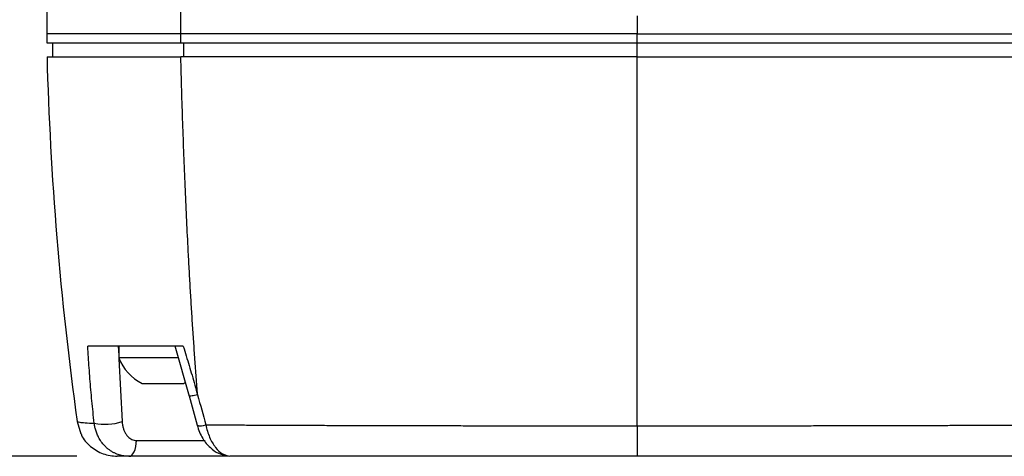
# Model space of a CAD drawing. Header units: millimetres. Extents: x 0 to 768, y 0 to 594.
# Tile 3 of 145: x 90 to 175, y 125 to 163. Entities that reach past the tile are written whole.
import ezdxf

# ---------------------------------------------------------------- set-up
doc = ezdxf.new("R2010")
doc.units = ezdxf.units.MM
doc.header["$LTSCALE"] = 2.75
doc.layers.add('DIMENSIONS', color=140, linetype='Continuous', lineweight=25)
doc.styles.add('SLDTEXTSTYLE0', font='TXT', dxfattribs={"width": 0.7})
doc.dimstyles.new('SLDDIMSTYLE0', dxfattribs={"dimtxt": 5.934521, "dimasz": 9.0805, "dimexe": 0, "dimexo": 0.0625, "dimgap": 1.48363, "dimtad": 0, "dimtih": 1, "dimtoh": 1, "dimdec": 1, "dimrnd": 1e-09, "dimzin": 4, "dimdsep": 46, "dimtxsty": 'SLDTEXTSTYLE0', "dimsah": 1, "dimcen": 0.09, "dimadec": 0, "dimazin": 1, "dimtfac": 1, "dimtdec": 1, "dimtofl": 0, "dimtmove": 0, "dimatfit": 3, "dimfxl": 0, "dimfrac": 2, "dimtolj": 1, "dimtzin": 12, "dimarcsym": 0})

# ---------------------------------------------------------------- blocks, each defined once
blk = doc.blocks.new('_D')
at = {"layer": 'DIMENSIONS'}
for p, q in [((89.955, 220.195), (53.376, 220.195)), ((62.107, 220.195), (62.107, 172.615)), ((53.289, 161.854), (51.297, 161.854)), ((51.297, 161.854), (51.297, 152.422)), ((70.924, 161.854), (72.917, 161.854)), ((72.917, 161.854), (72.917, 152.422)), ((51.297, 152.422), (53.289, 152.422)), ((72.917, 152.422), (70.924, 152.422)), ((62.107, 125.195), (62.107, 151.094)), ((94.859, 125.195), (53.376, 125.195))]:
    blk.add_line(p, q, dxfattribs=at)
for points in [[(62.107, 220.195), (60.71, 211.114), (63.504, 211.114)], [(62.107, 125.195), (63.504, 134.275), (60.71, 134.275)]]:
    blk.add_solid(points, dxfattribs=at)
at = {"layer": 'DIMENSIONS', "char_height": 5.8208, "attachment_point": 1, "style": 'SLDTEXTSTYLE0'}
for s, insert in [('95.0', (53.289, 170.686)), ('3.74', (53.289, 159.926))]:
    blk.add_mtext(s, dxfattribs=dict(at, insert=insert))
blk = doc.blocks.new('_D_2')
at = {"layer": 'DIMENSIONS'}
for p, q in [((92.569, 277.195), (29.192, 277.195)), ((37.923, 277.195), (37.923, 208.696)), ((29.105, 197.936), (27.113, 197.936)), ((27.113, 197.936), (27.113, 188.504)), ((46.74, 197.936), (48.733, 197.936)), ((48.733, 197.936), (48.733, 188.504)), ((27.113, 188.504), (29.105, 188.504)), ((48.733, 188.504), (46.74, 188.504)), ((37.923, 125.195), (37.923, 187.175)), ((94.859, 125.195), (29.192, 125.195))]:
    blk.add_line(p, q, dxfattribs=at)
for points in [[(37.923, 277.195), (36.526, 268.114), (39.32, 268.114)], [(37.923, 125.195), (39.32, 134.275), (36.526, 134.275)]]:
    blk.add_solid(points, dxfattribs=at)
at = {"layer": 'DIMENSIONS', "char_height": 5.8208, "attachment_point": 1, "style": 'SLDTEXTSTYLE0'}
for s, insert in [('152.0', (26.637, 206.768)), ('5.98', (29.105, 196.007))]:
    blk.add_mtext(s, dxfattribs=dict(at, insert=insert))

msp = doc.modelspace()

# ---------------------------------------------------------------- linework, layer by layer
for p, q in [((92.282, 160.895), (92.282, 161.695)), ((103.842, 160.895), (103.842, 161.695)), ((143.282, 160.895), (143.282, 161.695)), ((92.782, 159.695), (92.782, 160.895)), ((104.104, 159.695), (104.104, 160.895)), ((143.282, 159.695), (143.282, 160.895)), ((98.443, 134.695), (98.482, 133.943)), ((98.482, 134.695), (98.482, 133.695)), ((103.334, 134.727), (104.578, 130.389)), ((103.657, 133.695), (98.482, 133.695)), ((98.499, 133.605), (98.775, 128.197)), ((100.501, 131.495), (102.282, 131.495)), ((102.282, 131.495), (104.063, 131.495)), ((104.063, 131.495), (104.25, 131.592)), ((104.566, 130.431), (105.247, 127.875)), ((94.885, 128.214), (94.901, 128.203)), ((94.89, 128.208), (95.215, 127.142)), ((143.282, 127.83), (143.282, 125.195)), ((100.013, 126.564), (105.935, 126.564)), ((107.977, 125.195), (99.363, 125.195)), ((107.738, 125.303), (108.068, 125.195))]:
    msp.add_line(p, q)
at = {"flags": 128}
msp.add_lwpolyline([(99.363, 125.195), (99.483, 125.221), (99.599, 125.297), (99.707, 125.421), (99.804, 125.589), (99.885, 125.795), (99.948, 126.031), (99.991, 126.291), (100.013, 126.564)], dxfattribs=at)
for centre, radius, start, end in [((102.282, 135.156), 4.071, 201.0267, 244.05313), ((97.297, 132.644), 4.686, 258.50101, 288.38084), ((105.56, 128.929), 1.099, 253.43729, 293.09263)]:
    msp.add_arc(centre, radius, start, end)
for points in [[(92.282, 161.695), (92.354, 178.149), (92.42, 193.469), (92.495, 210.595)], [(143.282, 163.237), (143.282, 162.724), (143.282, 162.21), (143.282, 161.695)], [(143.282, 161.695), (129.865, 161.695), (115.796, 161.695), (103.842, 161.695)], [(143.282, 161.695), (156.698, 161.695), (170.766, 161.695), (182.721, 161.695)], [(143.282, 160.895), (129.865, 160.895), (115.796, 160.895), (103.842, 160.895)], [(143.282, 159.695), (129.865, 159.695), (115.796, 159.695), (103.842, 159.695)], [(143.282, 127.83), (143.282, 138.53), (143.282, 148.833), (143.282, 159.695)], [(143.282, 159.695), (156.699, 159.695), (170.767, 159.695), (182.722, 159.695)], [(105.293, 130.497), (105.532, 129.638), (105.765, 128.778), (105.991, 127.918)]]:
    msp.add_open_spline(points, degree=3)
for points, knots in [([(103.842, 161.695), (103.872, 166.188), (103.902, 170.478), (103.976, 178.808), (104.02, 182.849), (104.138, 190.819), (104.213, 194.749), (104.423, 202.627), (104.558, 206.575), (104.741, 210.595)], [0, 0, 0, 0, 0.25, 0.25, 0.5, 0.5, 0.75, 0.75, 1, 1, 1, 1]), ([(103.842, 161.695), (103.001, 161.695), (102.17, 161.695), (100.539, 161.695), (99.741, 161.695), (98.212, 161.695), (97.481, 161.695), (96.133, 161.695), (95.516, 161.695), (94.434, 161.695), (93.971, 161.695), (93.219, 161.695), (92.932, 161.695), (92.525, 161.695), (92.407, 161.695), (92.285, 161.695), (92.282, 161.695), (92.282, 161.695)], [0, 0, 0, 0, 0.125, 0.125, 0.25, 0.25, 0.375, 0.375, 0.5, 0.5, 0.625, 0.625, 0.75, 0.75, 0.875, 0.875, 1, 1, 1, 1]), ([(103.842, 160.895), (103.001, 160.895), (102.17, 160.895), (100.539, 160.895), (99.741, 160.895), (98.212, 160.895), (97.481, 160.895), (96.133, 160.895), (95.516, 160.895), (94.434, 160.895), (93.971, 160.895), (93.219, 160.895), (92.932, 160.895), (92.525, 160.895), (92.407, 160.895), (92.285, 160.895), (92.282, 160.895), (92.282, 160.895)], [0, 0, 0, 0, 0.125, 0.125, 0.25, 0.25, 0.375, 0.375, 0.5, 0.5, 0.625, 0.625, 0.75, 0.75, 0.875, 0.875, 1, 1, 1, 1]), ([(182.719, 160.895), (182.719, 160.895), (182.718, 160.895), (170.763, 160.895), (156.697, 160.895), (143.282, 160.895)], [0.0098363, 0.0098363, 0.0098363, 0.0098363, 0.009901, 0.009901, 1, 1, 1, 1]), ([(92.282, 159.695), (92.414, 154.648), (92.693, 149.383), (93.568, 138.773), (94.162, 133.428), (94.885, 128.214)], [0, 0, 0, 0, 0.5, 0.5, 1, 1, 1, 1]), ([(92.282, 159.695), (92.282, 159.695), (92.284, 159.695), (92.295, 159.695), (92.314, 159.695), (92.359, 159.695), (92.47, 159.695), (92.799, 159.695), (93.526, 159.695), (94.902, 159.695), (96.718, 159.695), (98.529, 159.695), (100.118, 159.695), (101.299, 159.695), (102.548, 159.695), (103.392, 159.695), (103.842, 159.695)], [0, 0, 0, 0, 0.036396, 0.0683872, 0.0959783, 0.1191768, 0.1817999, 0.2415212, 0.3691012, 0.498019, 0.626415, 0.7569519, 0.8177344, 0.8805611, 0.9362816, 1, 1, 1, 1]), ([(105.293, 130.497), (105.254, 131.004), (105.176, 132.024), (105.064, 133.566), (104.955, 135.127), (104.85, 136.709), (104.749, 138.314), (104.652, 139.943), (104.559, 141.598), (104.453, 143.581), (104.339, 145.896), (104.22, 148.553), (104.111, 151.257), (104.012, 154.015), (103.921, 156.833), (103.868, 158.734), (103.842, 159.695)], [0, 0, 0, 0, 0.052695, 0.105945, 0.159798, 0.214302, 0.269511, 0.325481, 0.382271, 0.439943, 0.52936, 0.620066, 0.712266, 0.806175, 0.90201, 1, 1, 1, 1]), ([(104.061, 134.695), (103.913, 134.695), (103.617, 134.695), (103.184, 134.695), (102.762, 134.695), (102.351, 134.695), (101.952, 134.695), (101.565, 134.695), (101.19, 134.695), (100.826, 134.695), (100.474, 134.695), (100.134, 134.695), (99.805, 134.695), (99.488, 134.695), (99.08, 134.695), (98.593, 134.695), (98.041, 134.695), (97.524, 134.695), (97.041, 134.695), (96.592, 134.695), (96.175, 134.695), (95.928, 134.695), (95.804, 134.695)], [0, 0, 0, 0, 0.041667, 0.082736, 0.123224, 0.163146, 0.202519, 0.241362, 0.279691, 0.317527, 0.35489, 0.391799, 0.428277, 0.464345, 0.500026, 0.57122, 0.642227, 0.713205, 0.784314, 0.855713, 0.927557, 1, 1, 1, 1]), ([(96.363, 128.051), (96.328, 128.376), (96.257, 129.022), (96.162, 129.986), (96.073, 130.943), (95.993, 131.893), (95.921, 132.834), (95.857, 133.768), (95.821, 134.387), (95.804, 134.695)], [0, 0, 0, 0, 0.146009, 0.290983, 0.434911, 0.577785, 0.719594, 0.860334, 1, 1, 1, 1]), ([(104.061, 134.695), (104.146, 134.419), (104.316, 133.865), (104.566, 133.031), (104.812, 132.191), (105.055, 131.346), (105.214, 130.78), (105.293, 130.497)], [0, 0, 0, 0, 0.197866, 0.396744, 0.596686, 0.79775, 1, 1, 1, 1]), ([(105.293, 130.497), (105.205, 130.478), (105.021, 130.44), (104.795, 130.404), (104.637, 130.392), (104.563, 130.397), (104.575, 130.415), (104.577, 130.417)], [0, 0, 0, 0, 0.214383, 0.449246, 0.700065, 0.959695, 1, 1, 1, 1]), ([(94.901, 128.203), (94.904, 128.2), (94.912, 128.191), (95.075, 128.14), (95.514, 128.091), (96.077, 128.065), (96.363, 128.051)], [0, 0, 0, 0, 0.133469, 0.412974, 0.702611, 1, 1, 1, 1]), ([(99.363, 125.195), (99.307, 125.196), (99.191, 125.198), (99.013, 125.214), (98.825, 125.242), (98.627, 125.286), (98.421, 125.348), (98.209, 125.43), (97.992, 125.535), (97.775, 125.664), (97.56, 125.82), (97.303, 126.046), (97.035, 126.349), (96.789, 126.726), (96.611, 127.096), (96.489, 127.443), (96.409, 127.758), (96.377, 127.959), (96.363, 128.051)], [0, 0, 0, 0, 0.0370615, 0.0769161, 0.1196368, 0.1652799, 0.2138794, 0.2654415, 0.319939, 0.3773052, 0.4374285, 0.5001488, 0.6084805, 0.707098, 0.795493, 0.8735892, 0.9416169, 1, 1, 1, 1]), ([(98.775, 128.197), (98.779, 128.144), (98.788, 128.039), (98.811, 127.886), (98.841, 127.739), (98.879, 127.598), (98.925, 127.462), (98.979, 127.333), (99.042, 127.209), (99.132, 127.061), (99.254, 126.902), (99.419, 126.751), (99.601, 126.643), (99.8, 126.576), (99.942, 126.568), (100.013, 126.564)], [0, 0, 0, 0, 0.06519, 0.128999, 0.191705, 0.253603, 0.315004, 0.376227, 0.437596, 0.499435, 0.609509, 0.711873, 0.809076, 0.904071, 1, 1, 1, 1]), ([(105.247, 127.875), (105.388, 127.48), (105.648, 126.748), (106.343, 125.942), (107.037, 125.432), (107.535, 125.305), (107.762, 125.247)], [0, 0, 0, 0, 0.311891, 0.577841, 0.806533, 1, 1, 1, 1]), ([(105.991, 127.918), (106.222, 127.917), (106.683, 127.914), (107.382, 127.91), (108.088, 127.906), (108.8, 127.903), (109.518, 127.899), (110.243, 127.895), (110.974, 127.892), (111.711, 127.889), (112.455, 127.885), (113.204, 127.882), (113.96, 127.879), (114.721, 127.876), (115.488, 127.873), (116.261, 127.871), (117.04, 127.868), (117.824, 127.866), (118.613, 127.863), (119.408, 127.861), (120.208, 127.858), (121.013, 127.856), (121.823, 127.854), (122.637, 127.852), (123.457, 127.85), (124.281, 127.849), (125.109, 127.847), (125.942, 127.845), (126.779, 127.844), (127.62, 127.842), (128.465, 127.841), (129.314, 127.84), (130.166, 127.838), (131.022, 127.837), (131.882, 127.836), (132.744, 127.835), (133.61, 127.834), (134.478, 127.834), (135.349, 127.833), (136.223, 127.832), (137.099, 127.832), (137.977, 127.831), (138.857, 127.831), (139.739, 127.831), (140.623, 127.83), (141.508, 127.83), (142.395, 127.83), (142.986, 127.83), (143.282, 127.83)], [0, 0, 0, 0, 0.020283, 0.040637, 0.061062, 0.081559, 0.102126, 0.122765, 0.143475, 0.164256, 0.185109, 0.206032, 0.227025, 0.248089, 0.269223, 0.290427, 0.311699, 0.33304, 0.354449, 0.375925, 0.397467, 0.419075, 0.440748, 0.462485, 0.484285, 0.506148, 0.528071, 0.550053, 0.572095, 0.594194, 0.616348, 0.638558, 0.66082, 0.683135, 0.705499, 0.727913, 0.750373, 0.772878, 0.795426, 0.818017, 0.840647, 0.863314, 0.886018, 0.908755, 0.931524, 0.954323, 0.977149, 1, 1, 1, 1]), ([(105.991, 127.918), (106.091, 127.543), (106.29, 126.795), (106.831, 125.93), (107.343, 125.398), (107.643, 125.326), (107.738, 125.303)], [0, 0, 0, 0, 0.288366, 0.57578, 0.864132, 1, 1, 1, 1]), ([(143.282, 127.83), (143.578, 127.83), (144.169, 127.83), (145.056, 127.83), (145.941, 127.83), (146.824, 127.831), (147.706, 127.831), (148.587, 127.831), (149.465, 127.832), (150.341, 127.832), (151.214, 127.833), (152.086, 127.834), (152.954, 127.834), (153.819, 127.835), (154.682, 127.836), (155.541, 127.837), (156.397, 127.838), (157.25, 127.84), (158.098, 127.841), (158.943, 127.842), (159.784, 127.844), (160.621, 127.845), (161.454, 127.847), (162.283, 127.849), (163.107, 127.85), (163.926, 127.852), (164.741, 127.854), (165.551, 127.856), (166.356, 127.858), (167.156, 127.861), (167.95, 127.863), (168.74, 127.866), (169.524, 127.868), (170.302, 127.871), (171.075, 127.873), (171.842, 127.876), (172.604, 127.879), (173.359, 127.882), (174.109, 127.885), (174.852, 127.889), (175.59, 127.892), (176.321, 127.895), (177.046, 127.899), (177.764, 127.903), (178.476, 127.906), (179.181, 127.91), (179.88, 127.914), (180.342, 127.917), (180.572, 127.918)], [0, 0, 0, 0, 0.022851, 0.045677, 0.068476, 0.091245, 0.113982, 0.136686, 0.159353, 0.181983, 0.204574, 0.227122, 0.249627, 0.272087, 0.294501, 0.316865, 0.33918, 0.361442, 0.383652, 0.405806, 0.427905, 0.449947, 0.471929, 0.493852, 0.515715, 0.537515, 0.559252, 0.580925, 0.602533, 0.624075, 0.645551, 0.66696, 0.688301, 0.709573, 0.730777, 0.751911, 0.772975, 0.793968, 0.814891, 0.835744, 0.856525, 0.877235, 0.897874, 0.918441, 0.938938, 0.959363, 0.979717, 1, 1, 1, 1]), ([(95.234, 127.149), (95.247, 127.109), (95.383, 126.671), (96.03, 126.015), (97.091, 125.323), (97.931, 125.238), (98.352, 125.195)], [0, 0, 0, 0, 0.032663, 0.355109, 0.677554, 1, 1, 1, 1]), ([(99.363, 125.195), (99.152, 125.195), (98.888, 125.195), (98.667, 125.195), (98.591, 125.195), (98.545, 125.195), (98.518, 125.195), (98.403, 125.195), (98.352, 125.195), (98.352, 125.195)], [0, 0, 0, 0, 0.25, 0.375, 0.4375, 0.4375, 0.5, 0.5, 1, 1, 1, 1]), ([(143.282, 125.195), (140.212, 125.195), (135.643, 125.195), (131.128, 125.195), (128.13, 125.195), (126.678, 125.195), (119.034, 125.195), (113.34, 125.195), (108.068, 125.195)], [0, 0, 0, 0, 0.25, 0.375, 0.375, 0.5, 0.5, 1, 1, 1, 1]), ([(178.496, 125.195), (175.866, 125.195), (171.763, 125.195), (167.424, 125.195), (164.478, 125.195), (162.945, 125.195), (155.493, 125.195), (149.436, 125.195), (143.282, 125.195)], [0, 0, 0, 0, 0.25, 0.375, 0.375, 0.5, 0.5, 1, 1, 1, 1])]:
    msp.add_open_spline(points, degree=3, knots=knots)

# ---------------------------------------------------------------- dimensions: what is measured, and where the dimension line sits
at = {"layer": 'DIMENSIONS'}
for base, p1, p2, picture, middle in [((37.923, 125.195), (96.061, 277.195), (98.352, 125.195), '_D_2', (37.923, 197.936)), ((62.107, 220.195), (98.352, 125.195), (93.448, 220.195), '_D', (62.107, 161.854))]:
    dim = msp.add_linear_dim(base=base, p1=p1, p2=p2, angle=90, dimstyle='SLDDIMSTYLE0', dxfattribs=at)
    dim.commit()
    dim.dimension.update_dxf_attribs({"geometry": picture, "text_midpoint": middle, "dimtype": 160})

doc.saveas('drawing.dxf')
